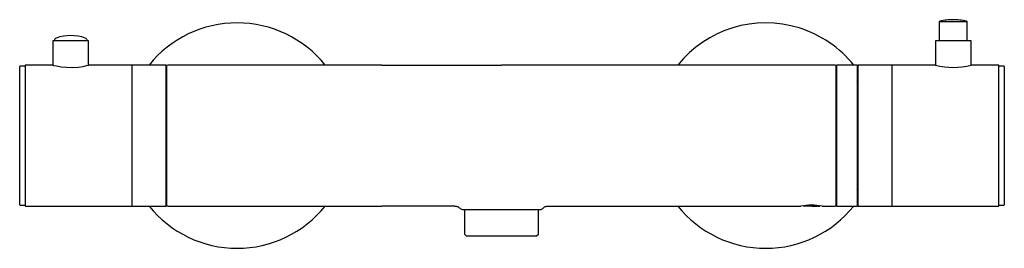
# Model space of a CAD drawing. Header units: millimetres. Extents: x 4069.836 to 4070.116, y 1816.903 to 1816.967.
import ezdxf

# ---------------------------------------------------------------- set-up
doc = ezdxf.new("R2010")
doc.units = ezdxf.units.MM
doc.layers.add('SANINDUSA', color=3, linetype='Continuous')

msp = doc.modelspace()

# ---------------------------------------------------------------- linework, layer by layer
at = {"layer": 'SANINDUSA'}
for p, q in [((4070.097206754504, 1816.966835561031), (4070.097206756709, 1816.961491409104)), ((4070.105106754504, 1816.966835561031), (4070.097206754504, 1816.966835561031)), ((4070.105106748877, 1816.961491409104), (4070.105106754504, 1816.966835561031)), ((4069.845681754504, 1816.961491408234), (4069.845681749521, 1816.954591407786)), ((4069.855831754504, 1816.961491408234), (4069.845681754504, 1816.961491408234)), ((4069.855831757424, 1816.95457435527), (4069.855831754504, 1816.961491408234)), ((4070.096081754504, 1816.961491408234), (4070.096081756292, 1816.95457435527)), ((4070.106231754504, 1816.961491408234), (4070.096081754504, 1816.961491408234)), ((4070.106231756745, 1816.954591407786), (4070.106231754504, 1816.961491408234)), ((4069.836266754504, 1816.937581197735), (4069.836266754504, 1816.954216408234)), ((4069.837856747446, 1816.954316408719), (4069.836366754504, 1816.954316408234)), ((4069.845681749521, 1816.954591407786), (4069.837856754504, 1816.954591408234)), ((4069.837856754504, 1816.954591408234), (4069.837856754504, 1816.914591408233)), ((4069.868056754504, 1816.954591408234), (4069.855764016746, 1816.954591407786)), ((4069.868056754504, 1816.954591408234), (4069.868056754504, 1816.914591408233)), ((4069.877856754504, 1816.954591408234), (4069.868156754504, 1816.954591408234)), ((4069.868156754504, 1816.934591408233), (4069.868156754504, 1816.954591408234)), ((4069.877856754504, 1816.934591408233), (4069.877856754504, 1816.954591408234)), ((4069.939029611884, 1816.954591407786), (4069.878256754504, 1816.954591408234)), ((4069.939029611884, 1816.954591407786), (4069.972956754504, 1816.954591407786)), ((4070.006883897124, 1816.954591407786), (4069.972956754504, 1816.954591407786)), ((4070.067656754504, 1816.954591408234), (4070.006883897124, 1816.954591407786)), ((4070.073856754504, 1816.954591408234), (4070.068056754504, 1816.954591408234)), ((4070.068056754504, 1816.954591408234), (4070.068056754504, 1816.942228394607)), ((4070.073856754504, 1816.954591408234), (4070.073856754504, 1816.942228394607)), ((4070.083756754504, 1816.954591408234), (4070.074056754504, 1816.954591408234)), ((4070.074056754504, 1816.954591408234), (4070.074056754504, 1816.942228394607)), ((4070.083756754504, 1816.954591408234), (4070.083756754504, 1816.942228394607)), ((4070.09614948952, 1816.954591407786), (4070.083856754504, 1816.954591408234)), ((4070.083856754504, 1816.914591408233), (4070.083856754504, 1816.954591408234)), ((4070.114056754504, 1816.954591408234), (4070.106231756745, 1816.954591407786)), ((4070.114056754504, 1816.914591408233), (4070.114056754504, 1816.954591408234)), ((4070.115546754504, 1816.954316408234), (4070.114056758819, 1816.954316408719)), ((4070.115646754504, 1816.954216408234), (4070.115646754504, 1816.942085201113)), ((4069.868156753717, 1816.952666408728), (4069.868056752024, 1816.952666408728)), ((4070.083856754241, 1816.952666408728), (4070.083756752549, 1816.952666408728)), ((4069.877956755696, 1816.946591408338), (4069.877856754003, 1816.946591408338)), ((4070.068056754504, 1816.942228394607), (4070.068056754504, 1816.914591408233)), ((4070.073856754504, 1816.942228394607), (4070.073856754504, 1816.914591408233)), ((4070.074056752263, 1816.941491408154), (4070.073856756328, 1816.941491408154)), ((4070.074056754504, 1816.942228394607), (4070.074056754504, 1816.914591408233)), ((4070.083756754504, 1816.942228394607), (4070.083756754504, 1816.914591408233)), ((4070.115646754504, 1816.942085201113), (4070.115646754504, 1816.914966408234)), ((4069.836266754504, 1816.914966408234), (4069.836266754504, 1816.937581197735)), ((4069.868156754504, 1816.914591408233), (4069.868156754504, 1816.934591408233)), ((4069.877856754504, 1816.914591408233), (4069.877856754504, 1816.934591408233)), ((4070.073856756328, 1816.927691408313), (4070.074056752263, 1816.927691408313)), ((4069.877856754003, 1816.922591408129), (4069.877956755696, 1816.922591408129)), ((4069.836366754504, 1816.914866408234), (4069.837856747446, 1816.914866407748)), ((4069.837856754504, 1816.914591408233), (4069.868056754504, 1816.914591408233)), ((4069.868056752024, 1816.916541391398), (4069.868156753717, 1816.916541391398)), ((4069.868056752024, 1816.91604071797), (4069.868156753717, 1816.91604071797)), ((4069.868056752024, 1816.916016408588), (4069.868156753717, 1816.916016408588)), ((4069.868156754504, 1816.914591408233), (4069.877856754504, 1816.914591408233)), ((4069.878256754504, 1816.914591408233), (4069.939029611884, 1816.914591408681)), ((4069.95972470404, 1816.914591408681), (4069.939029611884, 1816.914591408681)), ((4069.986188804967, 1816.914591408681), (4070.006883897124, 1816.914591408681)), ((4070.006883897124, 1816.914591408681), (4070.057956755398, 1816.914591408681)), ((4070.06112952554, 1816.914591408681), (4070.058652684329, 1816.914591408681)), ((4070.06145200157, 1816.914591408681), (4070.063294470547, 1816.914591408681)), ((4070.063956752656, 1816.914591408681), (4070.067656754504, 1816.914591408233)), ((4070.068056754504, 1816.914591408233), (4070.073856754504, 1816.914591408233)), ((4070.074056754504, 1816.914591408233), (4070.083756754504, 1816.914591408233)), ((4070.083756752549, 1816.916516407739), (4070.083856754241, 1816.916516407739)), ((4070.083856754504, 1816.914591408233), (4070.114056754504, 1816.914591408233)), ((4070.114056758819, 1816.914866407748), (4070.115546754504, 1816.914866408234)), ((4069.962474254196, 1816.913591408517), (4069.962474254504, 1816.906591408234)), ((4069.983439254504, 1816.906591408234), (4069.983439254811, 1816.913591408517)), ((4069.962474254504, 1816.906591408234), (4069.962974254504, 1816.906091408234)), ((4069.962974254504, 1816.906091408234), (4069.972956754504, 1816.906091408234)), ((4069.972956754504, 1816.906091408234), (4069.982939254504, 1816.906091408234)), ((4069.982939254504, 1816.906091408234), (4069.983439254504, 1816.906591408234))]:
    msp.add_line(p, q, dxfattribs=at)
at = {"layer": 'SANINDUSA', "flags": 128}
msp.add_lwpolyline([(4069.845681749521, 1816.954591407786), (4069.845957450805, 1816.954523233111), (4069.846748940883, 1816.954347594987), (4069.847994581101, 1816.954133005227), (4069.849578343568, 1816.953972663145), (4069.851268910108, 1816.953943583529), (4069.85286069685, 1816.954050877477), (4069.854237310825, 1816.954247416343), (4069.855264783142, 1816.95445511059), (4069.85578448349, 1816.954579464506), (4069.855764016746, 1816.954574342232)], dxfattribs=at)
at = {"layer": 'SANINDUSA'}
for centre, radius, start, end in [((4070.101156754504, 1816.951638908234), 0.01585250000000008, 90, 103.8616551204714), ((4070.101156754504, 1816.951638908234), 0.01585250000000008, 76.13834487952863, 90), ((4069.897956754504, 1816.934591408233), 0.03200000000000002, 38.68218744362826, 141.3178125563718), ((4070.047956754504, 1816.934591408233), 0.03199999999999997, 72.69393034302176, 141.3178125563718), ((4070.047956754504, 1816.934591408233), 0.03199999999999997, 38.68218744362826, 72.69393034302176), ((4070.097406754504, 1816.966835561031), 0.0002000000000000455, 103.8616551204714, 180), ((4070.104906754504, 1816.966835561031), 0.0002000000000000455, 0, 76.13834487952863), ((4069.846906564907, 1816.961508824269), 0.000800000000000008, 110.1065426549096, 181.247430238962), ((4069.850756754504, 1816.950991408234), 0.01199999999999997, 69.89345734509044, 110.1065426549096), ((4069.8546069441, 1816.961508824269), 0.0008000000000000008, 358.7525697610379, 69.89345734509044), ((4069.836366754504, 1816.954216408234), 9.999999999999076e-05, 90, 180), ((4069.878256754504, 1816.954291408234), 0.0002999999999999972, 90, 180), ((4070.067656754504, 1816.954291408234), 0.0003000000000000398, 0, 90), ((4070.101157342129, 1816.974245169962), 0.0202982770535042, 255.7168996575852, 284.4770613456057), ((4070.115546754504, 1816.954216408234), 0.0001000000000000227, 0, 90), ((4070.047956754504, 1816.934591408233), 0.03200000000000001, 35.35079256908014, 35.96508790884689), ((4070.047956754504, 1816.934591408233), 0.0301433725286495, 30.01872252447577, 30.7700973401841), ((4070.047956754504, 1816.934591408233), 0.0301433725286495, 329.2299026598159, 329.9812774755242), ((4069.836366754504, 1816.914966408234), 0.0001000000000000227, 180, 270), ((4069.897956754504, 1816.934591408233), 0.03199999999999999, 218.6821874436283, 321.3178125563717), ((4069.878256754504, 1816.914891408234), 0.0003000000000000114, 180, 270), ((4070.047956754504, 1816.934591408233), 0.03200000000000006, 218.6821874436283, 321.3178125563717), ((4070.060956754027, 1816.894717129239), 0.02009942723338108, 81.41607581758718, 98.58392418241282), ((4070.060842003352, 1816.946550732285), 0.03196016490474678, 271.0946940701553, 274.332204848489), ((4070.067656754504, 1816.914891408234), 0.0003000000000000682, 270, 0), ((4070.047956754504, 1816.934591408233), 0.03200000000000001, 324.0349120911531, 324.6492074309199), ((4070.115546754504, 1816.914966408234), 0.0001000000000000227, 270, 0)]:
    msp.add_arc(centre, radius, start, end, dxfattribs=at)
for points, knots in [([(4069.877956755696, 1816.954291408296), (4069.877956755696, 1816.954227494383), (4069.877956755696, 1816.954095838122), (4069.877956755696, 1816.9529998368), (4069.877956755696, 1816.95118223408), (4069.877956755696, 1816.948620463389), (4069.877956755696, 1816.945985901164), (4069.877956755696, 1816.943669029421), (4069.877956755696, 1816.941301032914), (4069.877956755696, 1816.938267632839), (4069.877956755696, 1816.934591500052), (4069.877956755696, 1816.930914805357), (4069.877956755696, 1816.927243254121), (4069.877956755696, 1816.923712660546), (4069.877956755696, 1816.920562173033), (4069.877956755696, 1816.9184230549), (4069.877956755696, 1816.917068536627), (4069.877956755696, 1816.915995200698), (4069.877956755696, 1816.91508605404), (4069.877956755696, 1816.914955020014), (4069.877956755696, 1816.914891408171)], [0, 0, 0, 0, 0.05824838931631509, 0.1199858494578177, 0.1842899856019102, 0.2499587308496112, 0.3156274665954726, 0.347816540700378, 0.3800141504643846, 0.4417516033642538, 0.5000000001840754, 0.5582483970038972, 0.6199858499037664, 0.6842899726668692, 0.7499587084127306, 0.8156274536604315, 0.8478165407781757, 0.8800141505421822, 0.941751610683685, 1, 1, 1, 1]), ([(4070.067956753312, 1816.914891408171), (4070.067956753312, 1816.914955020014), (4070.067956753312, 1816.91508605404), (4070.067956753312, 1816.915995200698), (4070.067956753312, 1816.917068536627), (4070.067956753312, 1816.9184230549), (4070.067956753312, 1816.920562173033), (4070.067956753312, 1816.923712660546), (4070.067956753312, 1816.927243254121), (4070.067956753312, 1816.930914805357), (4070.067956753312, 1816.934591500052), (4070.067956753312, 1816.938267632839), (4070.067956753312, 1816.941301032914), (4070.067956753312, 1816.943669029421), (4070.067956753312, 1816.945985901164), (4070.067956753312, 1816.948620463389), (4070.067956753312, 1816.95118223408), (4070.067956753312, 1816.9529998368), (4070.067956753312, 1816.954095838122), (4070.067956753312, 1816.954227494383), (4070.067956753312, 1816.954291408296)], [0, 0, 0, 0, 0.0582483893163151, 0.1199858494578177, 0.1521834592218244, 0.1843725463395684, 0.2500412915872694, 0.3157100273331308, 0.3800141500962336, 0.4417516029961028, 0.4999999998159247, 0.5582483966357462, 0.6199858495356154, 0.6521834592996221, 0.6843725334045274, 0.7500412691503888, 0.8157100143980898, 0.8800141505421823, 0.941751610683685, 1, 1, 1, 1]), ([(4069.95972470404, 1816.914591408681), (4069.95986494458, 1816.914582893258), (4069.960145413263, 1816.914565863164), (4069.960546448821, 1816.914428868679), (4069.960915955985, 1816.914221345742), (4069.961115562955, 1816.914023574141), (4069.961215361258, 1816.913924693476)], [0, 0, 0, 0, 0.250009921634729, 0.4999977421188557, 0.75001185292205, 1, 1, 1, 1]), ([(4069.984698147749, 1816.913924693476), (4069.984797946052, 1816.914023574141), (4069.984997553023, 1816.914221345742), (4069.985367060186, 1816.914428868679), (4069.985768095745, 1816.914565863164), (4069.986048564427, 1816.914582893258), (4069.986188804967, 1816.914591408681)], [0, 0, 0, 0, 0.2499881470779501, 0.5000022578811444, 0.749990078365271, 1, 1, 1, 1]), ([(4069.961215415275, 1816.913924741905), (4069.961336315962, 1816.913819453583), (4069.961552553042, 1816.913631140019), (4069.961835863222, 1816.913603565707), (4069.961960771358, 1816.913591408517)], [0, 0, 0, 0, 0.5591117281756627, 1, 1, 1, 1]), ([(4069.961960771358, 1816.913591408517), (4069.962027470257, 1816.913591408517), (4069.962160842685, 1816.913591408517), (4069.963044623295, 1816.913591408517), (4069.96348642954, 1816.913591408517)], [0, 0, 0, 0, 0.5000951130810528, 1, 1, 1, 1]), ([(4069.965248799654, 1816.913591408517), (4069.965764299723, 1816.913591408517), (4069.96680644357, 1816.913591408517), (4069.968723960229, 1816.913591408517), (4069.970799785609, 1816.913591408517), (4069.972956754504, 1816.913591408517), (4069.975113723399, 1816.913591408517), (4069.977189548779, 1816.913591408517), (4069.979107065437, 1816.913591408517), (4069.980149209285, 1816.913591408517), (4069.980664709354, 1816.913591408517)], [0, 0, 0, 0, 0.1236633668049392, 0.2499999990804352, 0.3763366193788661, 0.5000000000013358, 0.6236633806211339, 0.7500000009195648, 0.8763366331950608, 1, 1, 1, 1]), ([(4069.982427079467, 1816.913591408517), (4069.982868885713, 1816.913591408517), (4069.983752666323, 1816.913591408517), (4069.983886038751, 1816.913591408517), (4069.98395273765, 1816.913591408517)], [0, 0, 0, 0, 0.4999048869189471, 1, 1, 1, 1]), ([(4069.98395273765, 1816.913591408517), (4069.984111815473, 1816.913611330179), (4069.984396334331, 1816.913646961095), (4069.984605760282, 1816.913839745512), (4069.984698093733, 1816.913924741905)], [0, 0, 0, 0, 0.5591117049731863, 1, 1, 1, 1])]:
    msp.add_open_spline(points, degree=3, knots=knots, dxfattribs=at)
for points in [[(4069.939029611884, 1816.954540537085), (4069.939029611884, 1816.954591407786)], [(4070.06112952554, 1816.914591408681), (4070.061451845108, 1816.914591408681)], [(4069.96348642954, 1816.913591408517), (4069.965248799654, 1816.913591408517)], [(4069.980664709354, 1816.913591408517), (4069.982427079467, 1816.913591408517)]]:
    msp.add_open_spline(points, degree=1, dxfattribs=at)

doc.saveas('drawing.dxf')
